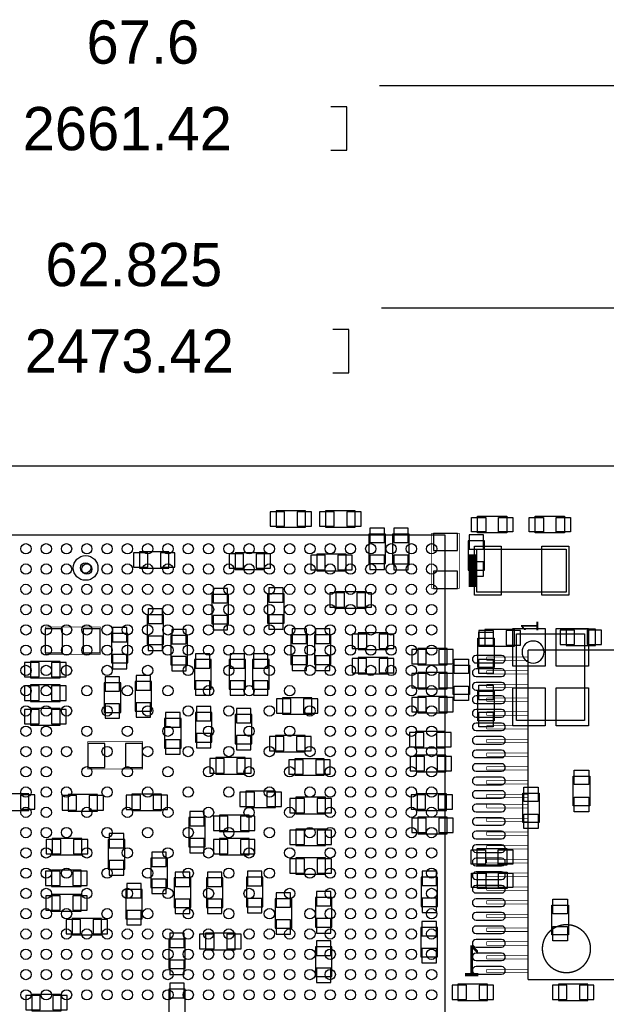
# Model space of a CAD drawing. Extents: x -8.5 to 88.7, y 0 to 55.1.
# Tile 6 of 8: x 27 to 48.7, y 18.7 to 55.1. Entities that reach past the tile are written whole.
import ezdxf
from ezdxf.enums import TextEntityAlignment as Align

# ---------------------------------------------------------------- set-up
doc = ezdxf.new("R2010")
doc.units = 0
for name, color, linetype in [('BG_DIMENSION', 2, 'CONTINUOUS'), ('BG_OUTLINE', 80, 'CONTINUOUS'), ('PG_ASSEMBLY_BOTTOM', 201, 'CONTINUOUS'), ('PG_ASSEMBLY_TOP', 151, 'CONTINUOUS'), ('PIN_BOTTOM', 211, 'CONTINUOUS'), ('PIN_TOP', 153, 'CONTINUOUS')]:
    doc.layers.add(name, color=color, linetype=linetype)

msp = doc.modelspace()

# ---------------------------------------------------------------- linework, layer by layer
at = {"layer": 'BG_DIMENSION'}
for points in [[(40.30345, 52.6796), (67.600068, 52.6796)], [(38.5064, 50.2793), (39.1033, 50.2793), (39.1033, 51.8795), (38.5064, 51.8795)], [(40.37965, 44.45), (65.212468, 44.45)], [(38.5826, 42.0497), (39.1795, 42.0497), (39.1795, 43.6499), (38.5826, 43.6499)]]:
    msp.add_lwpolyline(points, dxfattribs=at)
at = {"layer": 'BG_OUTLINE'}
msp.add_lwpolyline([(67.600068, 0), (25.299924, 0), (25.299924, 3.75412, 0.414116), (24.800052, 4.253992, 0.414221), (24.299926, 3.75412), (24.299926, 0), (0, 0), (0, 17.999964, 0.41415), (1.999996, 19.99996, 0.414214), (0, 21.999956), (0, 38.599872), (67.600068, 38.599872), (67.600068, 21.999956, 1.000034), (67.600068, 17.999964)], format="xyb", close=True, dxfattribs=at)
msp.add_lwpolyline([(67.600068, 0), (25.299924, 0), (25.299924, 3.75412, 0.414116), (24.800052, 4.253992, 0.414221), (24.299926, 3.75412), (24.299926, 0), (0, 0), (0, 17.999964, 0.41415), (1.999996, 19.99996, 0.414214), (0, 21.999956), (0, 38.599872), (67.600068, 38.599872), (67.600068, 21.999956, 1.000034), (67.600068, 17.999964)], format="xyb", close=True, dxfattribs=at)
at = {"layer": 'PG_ASSEMBLY_BOTTOM'}
for points in [[(36.4871, 36.331144), (37.5793, 36.331144), (37.5793, 36.940744), (36.4871, 36.940744), (36.4871, 36.331144)], [(39.4081, 36.940744), (38.3159, 36.940744), (38.3159, 36.331144), (39.4081, 36.331144), (39.4081, 36.940744)], [(40.526462, 34.985706), (40.526462, 36.077906), (39.916862, 36.077906), (39.916862, 34.985706), (40.526462, 34.985706)], [(41.405556, 34.983674), (41.405556, 36.075874), (40.795956, 36.075874), (40.795956, 34.983674), (41.405556, 34.983674)], [(44.196, 34.743644), (44.196, 35.835844), (43.5864, 35.835844), (43.5864, 34.743644), (44.196, 34.743644)], [(32.521144, 35.42284), (31.428944, 35.42284), (31.428944, 34.81324), (32.521144, 34.81324), (32.521144, 35.42284)], [(34.966656, 34.775648), (36.058856, 34.775648), (36.058856, 35.385248), (34.966656, 35.385248), (34.966656, 34.775648)], [(37.989256, 34.724848), (39.081456, 34.724848), (39.081456, 35.334448), (37.989256, 35.334448), (37.989256, 34.724848)], [(36.782756, 32.781748), (36.782756, 33.873948), (36.173156, 33.873948), (36.173156, 32.781748), (36.782756, 32.781748)], [(39.7891, 33.943544), (38.6969, 33.943544), (38.6969, 33.333944), (39.7891, 33.333944), (39.7891, 33.943544)], [(34.725356, 32.756348), (34.725356, 33.848548), (34.115756, 33.848548), (34.115756, 32.756348), (34.725356, 32.756348)], [(31.718504, 33.089088), (31.718504, 31.996888), (32.328104, 31.996888), (32.328104, 33.089088), (31.718504, 33.089088)], [(39.522654, 31.811976), (40.614854, 31.811976), (40.614854, 32.421576), (39.522654, 32.421576), (39.522654, 31.811976)], [(44.2087, 31.936944), (45.3009, 31.936944), (45.3009, 32.546544), (44.2087, 32.546544), (44.2087, 31.936944)], [(47.2059, 31.9532), (48.2981, 31.9532), (48.2981, 32.5628), (47.2059, 32.5628), (47.2059, 31.9532)], [(30.395418, 32.40659), (30.395418, 31.31439), (31.005018, 31.31439), (31.005018, 32.40659), (30.395418, 32.40659)], [(32.594296, 32.3342), (32.594296, 31.242), (33.203896, 31.242), (33.203896, 32.3342), (32.594296, 32.3342)], [(37.646356, 31.257748), (37.646356, 32.349948), (37.036756, 32.349948), (37.036756, 31.257748), (37.646356, 31.257748)], [(38.509956, 31.257748), (38.509956, 32.349948), (37.900356, 32.349948), (37.900356, 31.257748), (38.509956, 31.257748)], [(41.723564, 31.237936), (42.815764, 31.237936), (42.815764, 31.847536), (41.723564, 31.847536), (41.723564, 31.237936)], [(27.407362, 30.760924), (28.499562, 30.760924), (28.499562, 31.370524), (27.407362, 31.370524), (27.407362, 30.760924)], [(33.46958, 31.435548), (33.46958, 30.343348), (34.07918, 30.343348), (34.07918, 31.435548), (33.46958, 31.435548)], [(34.750756, 31.435548), (34.750756, 30.343348), (35.360356, 30.343348), (35.360356, 31.435548), (34.750756, 31.435548)], [(35.614356, 31.435548), (35.614356, 30.343348), (36.223956, 30.343348), (36.223956, 31.435548), (35.614356, 31.435548)], [(39.522146, 30.90799), (40.614346, 30.90799), (40.614346, 31.51759), (39.522146, 31.51759), (39.522146, 30.90799)], [(41.723056, 30.356048), (42.815256, 30.356048), (42.815256, 30.965648), (41.723056, 30.965648), (41.723056, 30.356048)], [(31.880556, 29.530548), (31.880556, 30.622748), (31.270956, 30.622748), (31.270956, 29.530548), (31.880556, 29.530548)], [(27.407362, 29.889958), (28.499562, 29.889958), (28.499562, 30.499558), (27.407362, 30.499558), (27.407362, 29.889958)], [(30.73908, 29.485336), (30.73908, 30.577536), (30.12948, 30.577536), (30.12948, 29.485336), (30.73908, 29.485336)], [(36.719256, 29.416248), (37.811456, 29.416248), (37.811456, 30.025848), (36.719256, 30.025848), (36.719256, 29.416248)], [(42.815256, 30.076648), (41.723056, 30.076648), (41.723056, 29.467048), (42.815256, 29.467048), (42.815256, 30.076648)], [(27.407362, 29.016706), (28.499562, 29.016706), (28.499562, 29.626306), (27.407362, 29.626306), (27.407362, 29.016706)], [(32.36341, 29.254196), (32.36341, 28.161996), (32.97301, 28.161996), (32.97301, 29.254196), (32.36341, 29.254196)], [(33.506156, 29.479748), (33.506156, 28.387548), (34.115756, 28.387548), (34.115756, 29.479748), (33.506156, 29.479748)], [(34.977832, 29.408374), (34.977832, 28.316174), (35.587432, 28.316174), (35.587432, 29.408374), (34.977832, 29.408374)], [(41.641522, 28.171394), (42.733722, 28.171394), (42.733722, 28.780994), (41.641522, 28.780994), (41.641522, 28.171394)], [(36.465256, 28.019248), (37.557456, 28.019248), (37.557456, 28.628848), (36.465256, 28.628848), (36.465256, 28.019248)], [(35.347656, 27.810968), (34.255456, 27.810968), (34.255456, 27.201368), (35.347656, 27.201368), (35.347656, 27.810968)], [(37.176456, 27.155648), (38.268656, 27.155648), (38.268656, 27.765248), (37.176456, 27.765248), (37.176456, 27.155648)], [(42.756582, 27.895804), (41.664382, 27.895804), (41.664382, 27.286204), (42.756582, 27.286204), (42.756582, 27.895804)], [(27.346656, 26.469848), (26.254456, 26.469848), (26.254456, 25.860248), (27.346656, 25.860248), (27.346656, 26.469848)], [(29.886656, 26.444448), (28.794456, 26.444448), (28.794456, 25.834848), (29.886656, 25.834848), (29.886656, 26.444448)], [(31.156656, 25.850088), (32.248856, 25.850088), (32.248856, 26.459688), (31.156656, 26.459688), (31.156656, 25.850088)], [(36.4617, 26.575766), (35.3695, 26.575766), (35.3695, 25.966166), (36.4617, 25.966166), (36.4617, 26.575766)], [(37.219382, 25.733248), (38.311582, 25.733248), (38.311582, 26.342848), (37.219382, 26.342848), (37.219382, 25.733248)], [(41.697656, 25.860248), (42.789856, 25.860248), (42.789856, 26.469848), (41.697656, 26.469848), (41.697656, 25.860248)], [(33.86455, 24.50465), (33.86455, 25.59685), (33.25495, 25.59685), (33.25495, 24.50465), (33.86455, 24.50465)], [(35.484562, 25.683718), (34.392362, 25.683718), (34.392362, 25.074118), (35.484562, 25.074118), (35.484562, 25.683718)], [(41.723056, 24.996648), (42.815256, 24.996648), (42.815256, 25.606248), (41.723056, 25.606248), (41.723056, 24.996648)], [(37.219382, 24.55799), (38.311582, 24.55799), (38.311582, 25.16759), (37.219382, 25.16759), (37.219382, 24.55799)], [(29.302456, 24.818848), (28.210256, 24.818848), (28.210256, 24.209248), (29.302456, 24.209248), (29.302456, 24.818848)], [(30.889956, 23.688548), (30.889956, 24.780748), (30.280356, 24.780748), (30.280356, 23.688548), (30.889956, 23.688548)], [(35.484562, 24.818848), (34.392362, 24.818848), (34.392362, 24.209248), (35.484562, 24.209248), (35.484562, 24.818848)], [(32.464756, 23.002748), (32.464756, 24.094948), (31.855156, 24.094948), (31.855156, 23.002748), (32.464756, 23.002748)], [(37.219636, 23.498048), (38.311836, 23.498048), (38.311836, 24.107648), (37.219636, 24.107648), (37.219636, 23.498048)], [(29.277056, 23.650448), (28.184856, 23.650448), (28.184856, 23.040848), (29.277056, 23.040848), (29.277056, 23.650448)], [(32.718756, 23.358348), (32.718756, 22.266148), (33.328356, 22.266148), (33.328356, 23.358348), (32.718756, 23.358348)], [(34.522156, 22.266148), (34.522156, 23.358348), (33.912556, 23.358348), (33.912556, 22.266148), (34.522156, 22.266148)], [(35.995356, 22.291548), (35.995356, 23.383748), (35.385756, 23.383748), (35.385756, 22.291548), (35.995356, 22.291548)], [(41.844468, 23.390606), (41.844468, 22.298406), (42.454068, 22.298406), (42.454068, 23.390606), (41.844468, 23.390606)], [(29.283406, 22.741636), (28.191206, 22.741636), (28.191206, 22.132036), (29.283406, 22.132036), (29.283406, 22.741636)], [(30.926278, 22.9362), (30.926278, 21.844), (31.535878, 21.844), (31.535878, 22.9362), (30.926278, 22.9362)], [(37.062156, 21.496274), (37.062156, 22.588474), (36.452556, 22.588474), (36.452556, 21.496274), (37.062156, 21.496274)], [(37.937694, 22.635972), (37.937694, 21.543772), (38.547294, 21.543772), (38.547294, 22.635972), (37.937694, 22.635972)], [(28.939744, 21.254466), (30.031944, 21.254466), (30.031944, 21.864066), (28.939744, 21.864066), (28.939744, 21.254466)], [(42.44975, 20.439888), (42.44975, 21.532088), (41.84015, 21.532088), (41.84015, 20.439888), (42.44975, 20.439888)], [(34.971736, 21.313648), (33.879536, 21.313648), (33.879536, 20.704048), (34.971736, 20.704048), (34.971736, 21.313648)], [(33.125156, 20.005548), (33.125156, 21.097748), (32.515556, 21.097748), (32.515556, 20.005548), (33.125156, 20.005548)], [(37.937948, 20.807172), (37.937948, 19.714972), (38.547548, 19.714972), (38.547548, 20.807172), (37.937948, 20.807172)], [(43.212004, 18.826226), (44.304204, 18.826226), (44.304204, 19.435826), (43.212004, 19.435826), (43.212004, 18.826226)], [(48.0187, 19.435826), (46.9265, 19.435826), (46.9265, 18.826226), (48.0187, 18.826226), (48.0187, 19.435826)], [(27.448256, 18.443448), (28.540456, 18.443448), (28.540456, 19.053048), (27.448256, 19.053048), (27.448256, 18.443448)], [(32.515556, 19.243548), (32.515556, 18.151348), (33.125156, 18.151348), (33.125156, 19.243548), (32.515556, 19.243548)]]:
    msp.add_lwpolyline(points, dxfattribs=at)
for points, const_width in [([(42.2402, 36.102544), (42.2402, 34.070544), (43.2562, 34.070544), (43.2562, 36.102544), (42.2402, 36.102544)], 0.0254), ([(29.98343, 32.644334), (27.95143, 32.644334), (27.95143, 31.628588), (29.98343, 31.628588), (29.98343, 32.644334)], 0.0254), ([(62.614556, 31.792418), (45.799756, 31.792418)], 0.0508), ([(45.799756, 31.792418), (45.799756, 19.600418)], 0.0508), ([(44.275756, 31.538418), (45.799756, 31.538418)], 0.0254), ([(44.275756, 31.411418), (44.275756, 31.538418)], 0.0254), ([(45.799756, 31.411418), (44.275756, 31.411418)], 0.0254), ([(44.275756, 31.030418), (45.799756, 31.030418)], 0.0254), ([(44.275756, 30.903418), (44.275756, 31.030418)], 0.0254), ([(45.799756, 30.903418), (44.275756, 30.903418)], 0.0254), ([(44.275756, 30.522418), (45.799756, 30.522418)], 0.0254), ([(44.275756, 30.395418), (44.275756, 30.522418)], 0.0254), ([(45.799756, 30.395418), (44.275756, 30.395418)], 0.0254), ([(44.275756, 30.014418), (45.799756, 30.014418)], 0.0254), ([(44.275756, 29.887418), (44.275756, 30.014418)], 0.0254), ([(45.799756, 29.887418), (44.275756, 29.887418)], 0.0254), ([(44.275756, 29.506418), (45.799756, 29.506418)], 0.0254), ([(44.275756, 29.379418), (44.275756, 29.506418)], 0.0254), ([(45.799756, 29.379418), (44.275756, 29.379418)], 0.0254), ([(44.275756, 28.998418), (45.799756, 28.998418)], 0.0254), ([(44.275756, 28.871418), (44.275756, 28.998418)], 0.0254), ([(45.799756, 28.871418), (44.275756, 28.871418)], 0.0254), ([(31.55061, 28.400248), (29.51861, 28.400248), (29.51861, 27.384248), (31.550356, 27.384248), (31.55061, 28.400248)], 0.0254), ([(44.275756, 28.490418), (45.799756, 28.490418)], 0.0254), ([(44.275756, 28.363418), (44.275756, 28.490418)], 0.0254), ([(45.799756, 28.363418), (44.275756, 28.363418)], 0.0254), ([(44.275756, 27.982418), (45.799756, 27.982418)], 0.0254), ([(44.275756, 27.855418), (44.275756, 27.982418)], 0.0254), ([(45.799756, 27.855418), (44.275756, 27.855418)], 0.0254), ([(44.275756, 27.474418), (45.799756, 27.474418)], 0.0254), ([(44.275756, 27.347418), (44.275756, 27.474418)], 0.0254), ([(45.799756, 27.347418), (44.275756, 27.347418)], 0.0254), ([(44.275756, 26.966418), (45.799756, 26.966418)], 0.0254), ([(44.275756, 26.839418), (44.275756, 26.966418)], 0.0254), ([(45.799756, 26.839418), (44.275756, 26.839418)], 0.0254), ([(44.275756, 26.458418), (45.799756, 26.458418)], 0.0254), ([(44.275756, 26.331418), (44.275756, 26.458418)], 0.0254), ([(45.799756, 26.331418), (44.275756, 26.331418)], 0.0254), ([(44.275756, 26.077418), (45.799756, 26.077418)], 0.0254), ([(44.275756, 25.950418), (44.275756, 26.077418)], 0.0254), ([(45.799756, 25.950418), (44.275756, 25.950418)], 0.0254), ([(44.275756, 25.569418), (45.799756, 25.569418)], 0.0254), ([(44.275756, 25.442418), (44.275756, 25.569418)], 0.0254), ([(45.799756, 25.442418), (44.275756, 25.442418)], 0.0254), ([(44.275756, 25.061418), (45.799756, 25.061418)], 0.0254), ([(44.275756, 24.934418), (44.275756, 25.061418)], 0.0254), ([(45.799756, 24.934418), (44.275756, 24.934418)], 0.0254), ([(44.275756, 24.553418), (45.799756, 24.553418)], 0.0254), ([(44.275756, 24.426418), (44.275756, 24.553418)], 0.0254), ([(45.799756, 24.426418), (44.275756, 24.426418)], 0.0254), ([(44.275756, 24.045418), (45.799756, 24.045418)], 0.0254), ([(44.275756, 23.918418), (44.275756, 24.045418)], 0.0254), ([(45.799756, 23.918418), (44.275756, 23.918418)], 0.0254), ([(44.275756, 23.537418), (45.799756, 23.537418)], 0.0254), ([(44.275756, 23.410418), (44.275756, 23.537418)], 0.0254), ([(45.799756, 23.410418), (44.275756, 23.410418)], 0.0254), ([(44.275756, 23.029418), (45.799756, 23.029418)], 0.0254), ([(44.275756, 22.902418), (44.275756, 23.029418)], 0.0254), ([(45.799756, 22.902418), (44.275756, 22.902418)], 0.0254), ([(44.275756, 22.521418), (45.799756, 22.521418)], 0.0254), ([(44.275756, 22.394418), (44.275756, 22.521418)], 0.0254), ([(45.799756, 22.394418), (44.275756, 22.394418)], 0.0254), ([(44.275756, 22.013418), (45.799756, 22.013418)], 0.0254), ([(44.275756, 21.886418), (44.275756, 22.013418)], 0.0254), ([(45.799756, 21.886418), (44.275756, 21.886418)], 0.0254), ([(44.275756, 21.505418), (45.799756, 21.505418)], 0.0254), ([(44.275756, 21.378418), (44.275756, 21.505418)], 0.0254), ([(45.799756, 21.378418), (44.275756, 21.378418)], 0.0254), ([(44.275756, 20.997418), (45.799756, 20.997418)], 0.0254), ([(44.275756, 20.870418), (44.275756, 20.997418)], 0.0254), ([(45.799756, 20.870418), (44.275756, 20.870418)], 0.0254), ([(44.275756, 20.489418), (45.799756, 20.489418)], 0.0254), ([(44.275756, 20.362418), (44.275756, 20.489418)], 0.0254), ([(45.799756, 20.362418), (44.275756, 20.362418)], 0.0254), ([(44.275756, 19.981418), (45.799756, 19.981418)], 0.0254), ([(44.275756, 19.854418), (44.275756, 19.981418)], 0.0254), ([(45.799756, 19.854418), (44.275756, 19.854418)], 0.0254), ([(45.799756, 19.600418), (62.614556, 19.600418)], 0.0508)]:
    msp.add_lwpolyline(points, dxfattribs=dict(at, const_width=const_width))
msp.add_lwpolyline([(29.442156, 34.369248, -1), (29.442156, 35.283648, -1), (29.442156, 34.369248), (29.416756, 34.369248)], format="xyb", dxfattribs=at)
at = {"layer": 'PG_ASSEMBLY_BOTTOM', "const_width": 0.0508}
msp.add_lwpolyline([(48.111156, 20.743418, 1), (46.333156, 20.743418, 1), (48.111156, 20.743418)], format="xyb", dxfattribs=at)
at = {"layer": 'PG_ASSEMBLY_TOP'}
for points in [[(45.0215, 36.127944), (43.9293, 36.127944), (43.9293, 36.737544), (45.0215, 36.737544), (45.0215, 36.127944)], [(46.0629, 36.737544), (47.1551, 36.737544), (47.1551, 36.127944), (46.0629, 36.127944), (46.0629, 36.737544)], [(42.737532, 36.036504), (23.737316, 36.036504), (23.737316, 17.036034), (42.737532, 17.036288), (42.737532, 36.036504)], [(43.945556, 31.1404), (43.945556, 32.2326), (44.555156, 32.2326), (44.555156, 31.1404), (43.945556, 31.1404)], [(47.895256, 32.388048), (47.895256, 29.187648), (45.380656, 29.187648), (45.380656, 32.388048), (47.895256, 32.388048)], [(43.640756, 31.232348), (43.640756, 30.140148), (43.031156, 30.140148), (43.031156, 31.232348), (43.640756, 31.232348)], [(44.555156, 30.267148), (44.555156, 29.174948), (43.945556, 29.174948), (43.945556, 30.267148), (44.555156, 30.267148)], [(47.4726, 26.031444), (47.4726, 27.123644), (48.0822, 27.123644), (48.0822, 26.031444), (47.4726, 26.031444)], [(45.610018, 25.407874), (45.610018, 26.500074), (46.219618, 26.500074), (46.219618, 25.407874), (45.610018, 25.407874)], [(45.013626, 23.834344), (43.921426, 23.834344), (43.921426, 24.443944), (45.013626, 24.443944), (45.013626, 23.834344)], [(45.025056, 22.964648), (43.932856, 22.964648), (43.932856, 23.574248), (45.025056, 23.574248), (45.025056, 22.964648)], [(46.6852, 21.256244), (46.6852, 22.348444), (47.2948, 22.348444), (47.2948, 21.256244), (46.6852, 21.256244)]]:
    msp.add_lwpolyline(points, dxfattribs=at)
at = {"layer": 'PG_ASSEMBLY_TOP', "const_width": 0.29972}
msp.add_lwpolyline([(43.760644, 35.326828), (43.760644, 34.128202)], dxfattribs=at)
at = {"layer": 'PG_ASSEMBLY_TOP'}
msp.add_lwpolyline([(43.910504, 33.927542), (43.910504, 35.527742), (47.212504, 35.527742), (47.212504, 33.927542)], close=True, dxfattribs=at)
msp.add_lwpolyline([(46.399704, 31.714948, 1), (45.580808, 31.714948, 1), (46.399704, 31.714948)], format="xyb", dxfattribs=at)
at = {"layer": 'PIN_BOTTOM'}
for points in [[(36.266374, 36.902644), (36.266374, 36.369244), (36.799774, 36.369244), (36.799774, 36.902644)], [(37.266626, 36.902644), (37.266626, 36.369244), (37.800026, 36.369244), (37.800026, 36.902644)], [(38.628574, 36.369244), (38.628574, 36.902644), (38.095174, 36.902644), (38.095174, 36.369244)], [(39.628826, 36.369244), (39.628826, 36.902644), (39.095426, 36.902644), (39.095426, 36.369244)], [(39.954962, 35.765232), (40.488362, 35.765232), (40.488362, 36.298632), (39.954962, 36.298632)], [(40.834056, 35.7632), (41.367456, 35.7632), (41.367456, 36.2966), (40.834056, 36.2966)], [(42.303446, 35.467544), (43.192446, 35.467544), (43.192446, 36.102544), (42.303446, 36.102544)], [(43.6245, 35.52317), (44.1579, 35.52317), (44.1579, 36.05657), (43.6245, 36.05657)], [(31.741618, 34.85134), (31.741618, 35.38474), (31.208218, 35.38474), (31.208218, 34.85134)], [(32.74187, 34.85134), (32.74187, 35.38474), (32.20847, 35.38474), (32.20847, 34.85134)], [(34.74593, 35.347148), (34.74593, 34.813748), (35.27933, 34.813748), (35.27933, 35.347148)], [(35.746182, 35.347148), (35.746182, 34.813748), (36.279582, 34.813748), (36.279582, 35.347148)], [(37.76853, 35.296348), (37.76853, 34.762948), (38.30193, 34.762948), (38.30193, 35.296348)], [(38.768782, 35.296348), (38.768782, 34.762948), (39.302182, 34.762948), (39.302182, 35.296348)], [(39.954962, 34.76498), (40.488362, 34.76498), (40.488362, 35.29838), (39.954962, 35.29838)], [(40.834056, 34.762948), (41.367456, 34.762948), (41.367456, 35.296348), (40.834056, 35.296348)], [(43.6245, 34.522918), (44.1579, 34.522918), (44.1579, 35.056318), (43.6245, 35.056318)], [(42.303446, 34.070544), (43.192446, 34.070544), (43.192446, 34.705544), (42.303446, 34.705544)], [(34.153856, 33.535874), (34.687256, 33.535874), (34.687256, 34.069274), (34.153856, 34.069274)], [(36.211256, 33.561274), (36.744656, 33.561274), (36.744656, 34.094674), (36.211256, 34.094674)], [(39.009574, 33.372044), (39.009574, 33.905444), (38.476174, 33.905444), (38.476174, 33.372044)], [(40.009826, 33.372044), (40.009826, 33.905444), (39.476426, 33.905444), (39.476426, 33.372044)], [(32.290004, 33.309814), (31.756604, 33.309814), (31.756604, 32.776414), (32.290004, 32.776414)], [(34.153856, 32.535622), (34.687256, 32.535622), (34.687256, 33.069022), (34.153856, 33.069022)], [(36.211256, 32.561022), (36.744656, 32.561022), (36.744656, 33.094422), (36.211256, 33.094422)], [(27.95143, 32.581088), (27.95143, 31.692088), (28.58643, 31.692088), (28.58643, 32.581088)], [(29.34843, 32.581088), (29.34843, 31.692088), (29.98343, 31.692088), (29.98343, 32.581088)], [(30.966918, 32.627316), (30.433518, 32.627316), (30.433518, 32.093916), (30.966918, 32.093916)], [(33.165796, 32.554926), (32.632396, 32.554926), (32.632396, 32.021526), (33.165796, 32.021526)], [(37.074856, 32.037274), (37.608256, 32.037274), (37.608256, 32.570674), (37.074856, 32.570674)], [(37.938456, 32.037274), (38.471856, 32.037274), (38.471856, 32.570674), (37.938456, 32.570674)], [(43.987974, 32.508444), (43.987974, 31.975044), (44.521374, 31.975044), (44.521374, 32.508444)], [(44.988226, 32.508444), (44.988226, 31.975044), (45.521626, 31.975044), (45.521626, 32.508444)], [(46.985174, 32.5247), (46.985174, 31.9913), (47.518574, 31.9913), (47.518574, 32.5247)], [(47.985426, 32.5247), (47.985426, 31.9913), (48.518826, 31.9913), (48.518826, 32.5247)], [(32.290004, 32.309562), (31.756604, 32.309562), (31.756604, 31.776162), (32.290004, 31.776162)], [(39.301928, 32.383476), (39.301928, 31.850076), (39.835328, 31.850076), (39.835328, 32.383476)], [(40.30218, 32.383476), (40.30218, 31.850076), (40.83558, 31.850076), (40.83558, 32.383476)], [(41.502838, 31.809436), (41.502838, 31.276036), (42.036238, 31.276036), (42.036238, 31.809436)], [(42.50309, 31.809436), (42.50309, 31.276036), (43.03649, 31.276036), (43.03649, 31.809436)], [(27.186636, 31.332424), (27.186636, 30.799024), (27.720036, 30.799024), (27.720036, 31.332424)], [(28.186888, 31.332424), (28.186888, 30.799024), (28.720288, 30.799024), (28.720288, 31.332424)], [(30.966918, 31.627064), (30.433518, 31.627064), (30.433518, 31.093664), (30.966918, 31.093664)], [(33.165796, 31.554674), (32.632396, 31.554674), (32.632396, 31.021274), (33.165796, 31.021274)], [(34.04108, 31.656274), (33.50768, 31.656274), (33.50768, 31.122874), (34.04108, 31.122874)], [(35.322256, 31.656274), (34.788856, 31.656274), (34.788856, 31.122874), (35.322256, 31.122874)], [(36.185856, 31.656274), (35.652456, 31.656274), (35.652456, 31.122874), (36.185856, 31.122874)], [(37.074856, 31.037022), (37.608256, 31.037022), (37.608256, 31.570422), (37.074856, 31.570422)], [(37.938456, 31.037022), (38.471856, 31.037022), (38.471856, 31.570422), (37.938456, 31.570422)], [(39.30142, 31.47949), (39.30142, 30.94609), (39.83482, 30.94609), (39.83482, 31.47949)], [(40.301672, 31.47949), (40.301672, 30.94609), (40.835072, 30.94609), (40.835072, 31.47949)], [(30.16758, 30.264862), (30.70098, 30.264862), (30.70098, 30.798262), (30.16758, 30.798262)], [(31.309056, 30.310074), (31.842456, 30.310074), (31.842456, 30.843474), (31.309056, 30.843474)], [(34.04108, 30.656022), (33.50768, 30.656022), (33.50768, 30.122622), (34.04108, 30.122622)], [(35.322256, 30.656022), (34.788856, 30.656022), (34.788856, 30.122622), (35.322256, 30.122622)], [(36.185856, 30.656022), (35.652456, 30.656022), (35.652456, 30.122622), (36.185856, 30.122622)], [(41.50233, 30.927548), (41.50233, 30.394148), (42.03573, 30.394148), (42.03573, 30.927548)], [(42.502582, 30.927548), (42.502582, 30.394148), (43.035982, 30.394148), (43.035982, 30.927548)], [(27.186636, 30.461458), (27.186636, 29.928058), (27.720036, 29.928058), (27.720036, 30.461458)], [(28.186888, 30.461458), (28.186888, 29.928058), (28.720288, 29.928058), (28.720288, 30.461458)], [(36.49853, 29.987748), (36.49853, 29.454348), (37.03193, 29.454348), (37.03193, 29.987748)], [(37.498782, 29.987748), (37.498782, 29.454348), (38.032182, 29.454348), (38.032182, 29.987748)], [(42.03573, 29.505148), (42.03573, 30.038548), (41.50233, 30.038548), (41.50233, 29.505148)], [(43.035982, 29.505148), (43.035982, 30.038548), (42.502582, 30.038548), (42.502582, 29.505148)], [(27.186636, 29.588206), (27.186636, 29.054806), (27.720036, 29.054806), (27.720036, 29.588206)], [(28.186888, 29.588206), (28.186888, 29.054806), (28.720288, 29.054806), (28.720288, 29.588206)], [(30.16758, 29.26461), (30.70098, 29.26461), (30.70098, 29.79801), (30.16758, 29.79801)], [(31.309056, 29.309822), (31.842456, 29.309822), (31.842456, 29.843222), (31.309056, 29.843222)], [(34.077656, 29.700474), (33.544256, 29.700474), (33.544256, 29.167074), (34.077656, 29.167074)], [(35.549332, 29.6291), (35.015932, 29.6291), (35.015932, 29.0957), (35.549332, 29.0957)], [(32.93491, 29.474922), (32.40151, 29.474922), (32.40151, 28.941522), (32.93491, 28.941522)], [(32.93491, 28.47467), (32.40151, 28.47467), (32.40151, 27.94127), (32.93491, 27.94127)], [(34.077656, 28.700222), (33.544256, 28.700222), (33.544256, 28.166822), (34.077656, 28.166822)], [(35.549332, 28.628848), (35.015932, 28.628848), (35.015932, 28.095448), (35.549332, 28.095448)], [(36.24453, 28.590748), (36.24453, 28.057348), (36.77793, 28.057348), (36.77793, 28.590748)], [(37.244782, 28.590748), (37.244782, 28.057348), (37.778182, 28.057348), (37.778182, 28.590748)], [(41.420796, 28.742894), (41.420796, 28.209494), (41.954196, 28.209494), (41.954196, 28.742894)], [(42.421048, 28.742894), (42.421048, 28.209494), (42.954448, 28.209494), (42.954448, 28.742894)], [(29.51861, 28.336494), (29.51861, 27.447494), (30.15361, 27.447494), (30.15361, 28.336494)], [(30.91561, 28.336494), (30.91561, 27.447494), (31.55061, 27.447494), (31.55061, 28.336494)], [(34.56813, 27.239468), (34.56813, 27.772868), (34.03473, 27.772868), (34.03473, 27.239468)], [(35.568382, 27.239468), (35.568382, 27.772868), (35.034982, 27.772868), (35.034982, 27.239468)], [(36.95573, 27.727148), (36.95573, 27.193748), (37.48913, 27.193748), (37.48913, 27.727148)], [(37.955982, 27.727148), (37.955982, 27.193748), (38.489382, 27.193748), (38.489382, 27.727148)], [(41.977056, 27.324304), (41.977056, 27.857704), (41.443656, 27.857704), (41.443656, 27.324304)], [(42.977308, 27.324304), (42.977308, 27.857704), (42.443908, 27.857704), (42.443908, 27.324304)], [(27.567382, 25.898348), (27.567382, 26.431748), (27.033982, 26.431748), (27.033982, 25.898348)], [(29.10713, 25.872948), (29.10713, 26.406348), (28.57373, 26.406348), (28.57373, 25.872948)], [(30.107382, 25.872948), (30.107382, 26.406348), (29.573982, 26.406348), (29.573982, 25.872948)], [(30.93593, 26.421588), (30.93593, 25.888188), (31.46933, 25.888188), (31.46933, 26.421588)], [(31.936182, 26.421588), (31.936182, 25.888188), (32.469582, 25.888188), (32.469582, 26.421588)], [(35.682174, 26.004266), (35.682174, 26.537666), (35.148774, 26.537666), (35.148774, 26.004266)], [(36.682426, 26.004266), (36.682426, 26.537666), (36.149026, 26.537666), (36.149026, 26.004266)], [(36.998656, 26.304748), (36.998656, 25.771348), (37.532056, 25.771348), (37.532056, 26.304748)], [(37.998908, 26.304748), (37.998908, 25.771348), (38.532308, 25.771348), (38.532308, 26.304748)], [(41.47693, 26.431748), (41.47693, 25.898348), (42.01033, 25.898348), (42.01033, 26.431748)], [(42.477182, 26.431748), (42.477182, 25.898348), (43.010582, 25.898348), (43.010582, 26.431748)], [(33.29305, 25.284176), (33.82645, 25.284176), (33.82645, 25.817576), (33.29305, 25.817576)], [(34.705036, 25.112218), (34.705036, 25.645618), (34.171636, 25.645618), (34.171636, 25.112218)], [(35.705288, 25.112218), (35.705288, 25.645618), (35.171888, 25.645618), (35.171888, 25.112218)], [(41.50233, 25.568148), (41.50233, 25.034748), (42.03573, 25.034748), (42.03573, 25.568148)], [(42.502582, 25.568148), (42.502582, 25.034748), (43.035982, 25.034748), (43.035982, 25.568148)], [(28.52293, 24.247348), (28.52293, 24.780748), (27.98953, 24.780748), (27.98953, 24.247348)], [(29.523182, 24.247348), (29.523182, 24.780748), (28.989782, 24.780748), (28.989782, 24.247348)], [(30.318456, 24.468074), (30.851856, 24.468074), (30.851856, 25.001474), (30.318456, 25.001474)], [(33.29305, 24.283924), (33.82645, 24.283924), (33.82645, 24.817324), (33.29305, 24.817324)], [(34.705036, 24.247348), (34.705036, 24.780748), (34.171636, 24.780748), (34.171636, 24.247348)], [(35.705288, 24.247348), (35.705288, 24.780748), (35.171888, 24.780748), (35.171888, 24.247348)], [(36.998656, 25.12949), (36.998656, 24.59609), (37.532056, 24.59609), (37.532056, 25.12949)], [(37.998908, 25.12949), (37.998908, 24.59609), (38.532308, 24.59609), (38.532308, 25.12949)], [(31.893256, 23.782274), (32.426656, 23.782274), (32.426656, 24.315674), (31.893256, 24.315674)], [(36.99891, 24.069548), (36.99891, 23.536148), (37.53231, 23.536148), (37.53231, 24.069548)], [(37.999162, 24.069548), (37.999162, 23.536148), (38.532562, 23.536148), (38.532562, 24.069548)], [(30.318456, 23.467822), (30.851856, 23.467822), (30.851856, 24.001222), (30.318456, 24.001222)], [(28.49753, 23.078948), (28.49753, 23.612348), (27.96413, 23.612348), (27.96413, 23.078948)], [(29.497782, 23.078948), (29.497782, 23.612348), (28.964382, 23.612348), (28.964382, 23.078948)], [(31.893256, 22.782022), (32.426656, 22.782022), (32.426656, 23.315422), (31.893256, 23.315422)], [(33.290256, 23.579074), (32.756856, 23.579074), (32.756856, 23.045674), (33.290256, 23.045674)], [(33.950656, 23.045674), (34.484056, 23.045674), (34.484056, 23.579074), (33.950656, 23.579074)], [(35.423856, 23.071074), (35.957256, 23.071074), (35.957256, 23.604474), (35.423856, 23.604474)], [(42.415968, 23.611332), (41.882568, 23.611332), (41.882568, 23.077932), (42.415968, 23.077932)], [(31.497778, 23.156926), (30.964378, 23.156926), (30.964378, 22.623526), (31.497778, 22.623526)], [(28.50388, 22.170136), (28.50388, 22.703536), (27.97048, 22.703536), (27.97048, 22.170136)], [(29.504132, 22.170136), (29.504132, 22.703536), (28.970732, 22.703536), (28.970732, 22.170136)], [(35.423856, 22.070822), (35.957256, 22.070822), (35.957256, 22.604222), (35.423856, 22.604222)], [(36.490656, 22.2758), (37.024056, 22.2758), (37.024056, 22.8092), (36.490656, 22.8092)], [(38.509194, 22.856698), (37.975794, 22.856698), (37.975794, 22.323298), (38.509194, 22.323298)], [(42.415968, 22.61108), (41.882568, 22.61108), (41.882568, 22.07768), (42.415968, 22.07768)], [(33.290256, 22.578822), (32.756856, 22.578822), (32.756856, 22.045422), (33.290256, 22.045422)], [(33.950656, 22.045422), (34.484056, 22.045422), (34.484056, 22.578822), (33.950656, 22.578822)], [(31.497778, 22.156674), (30.964378, 22.156674), (30.964378, 21.623274), (31.497778, 21.623274)], [(38.509194, 21.856446), (37.975794, 21.856446), (37.975794, 21.323046), (38.509194, 21.323046)], [(28.719018, 21.825966), (28.719018, 21.292566), (29.252418, 21.292566), (29.252418, 21.825966)], [(29.71927, 21.825966), (29.71927, 21.292566), (30.25267, 21.292566), (30.25267, 21.825966)], [(36.490656, 21.275548), (37.024056, 21.275548), (37.024056, 21.808948), (36.490656, 21.808948)], [(41.87825, 21.219414), (42.41165, 21.219414), (42.41165, 21.752814), (41.87825, 21.752814)], [(32.553656, 20.785074), (33.087056, 20.785074), (33.087056, 21.318474), (32.553656, 21.318474)], [(34.19221, 20.742148), (34.19221, 21.275548), (33.65881, 21.275548), (33.65881, 20.742148)], [(35.192462, 20.742148), (35.192462, 21.275548), (34.659062, 21.275548), (34.659062, 20.742148)], [(38.509448, 21.027898), (37.976048, 21.027898), (37.976048, 20.494498), (38.509448, 20.494498)], [(41.87825, 20.219162), (42.41165, 20.219162), (42.41165, 20.752562), (41.87825, 20.752562)], [(32.553656, 19.784822), (33.087056, 19.784822), (33.087056, 20.318222), (32.553656, 20.318222)], [(38.509448, 20.027646), (37.976048, 20.027646), (37.976048, 19.494246), (38.509448, 19.494246)], [(33.087056, 19.464274), (32.553656, 19.464274), (32.553656, 18.930874), (33.087056, 18.930874)], [(42.991278, 19.397726), (42.991278, 18.864326), (43.524678, 18.864326), (43.524678, 19.397726)], [(43.99153, 19.397726), (43.99153, 18.864326), (44.52493, 18.864326), (44.52493, 19.397726)], [(47.239174, 18.864326), (47.239174, 19.397726), (46.705774, 19.397726), (46.705774, 18.864326)], [(48.239426, 18.864326), (48.239426, 19.397726), (47.706026, 19.397726), (47.706026, 18.864326)], [(27.22753, 19.014948), (27.22753, 18.481548), (27.76093, 18.481548), (27.76093, 19.014948)], [(28.227782, 19.014948), (28.227782, 18.481548), (28.761182, 18.481548), (28.761182, 19.014948)]]:
    msp.add_lwpolyline(points, close=True, dxfattribs=at)
for points in [[(44.821856, 31.591758), (43.882056, 31.591758, 1), (43.882056, 31.312358), (44.821856, 31.312358, 1)], [(44.821856, 31.091378), (43.882056, 31.091378, 1), (43.882056, 30.811978), (44.821856, 30.811978, 1)], [(44.821856, 30.590998), (43.882056, 30.590998, 1), (43.882056, 30.311598), (44.821856, 30.311598, 1)], [(44.821856, 30.090618), (43.882056, 30.090618, 1), (43.882056, 29.811218), (44.821856, 29.811218, 1)], [(44.821856, 29.590238), (43.882056, 29.590238, 1), (43.882056, 29.310838), (44.821856, 29.310838, 1)], [(44.821856, 29.089858), (43.882056, 29.089858, 1), (43.882056, 28.810458), (44.821856, 28.810458, 1)], [(44.821856, 28.589478), (43.882056, 28.589478, 1), (43.882056, 28.310078), (44.821856, 28.310078, 1)], [(44.821856, 28.089098), (43.882056, 28.089098, 1), (43.882056, 27.809698), (44.821856, 27.809698, 1)], [(44.821856, 27.586178), (43.882056, 27.586178, 1), (43.882056, 27.306778), (44.821856, 27.306778, 1)], [(44.821856, 27.088338), (43.882056, 27.088338, 1), (43.882056, 26.808938), (44.821856, 26.808938, 1)], [(44.821856, 26.587958), (43.882056, 26.587958, 1), (43.882056, 26.308558), (44.821856, 26.308558, 1)], [(44.821856, 26.085038), (43.882056, 26.085038, 1), (43.882056, 25.805638), (44.821856, 25.805638, 1)], [(44.821856, 25.587198), (43.882056, 25.587198, 1), (43.882056, 25.307798), (44.821856, 25.307798, 1)], [(44.821856, 25.084278), (43.882056, 25.084278, 1), (43.882056, 24.804878), (44.821856, 24.804878, 1)], [(44.821856, 24.583898), (43.882056, 24.583898, 1), (43.882056, 24.304498), (44.821856, 24.304498, 1)], [(44.821856, 24.086058), (43.882056, 24.086058, 1), (43.882056, 23.806658), (44.821856, 23.806658, 1)], [(44.821856, 23.583138), (43.882056, 23.583138, 1), (43.882056, 23.303738), (44.821856, 23.303738, 1)], [(44.821856, 23.082758), (43.882056, 23.082758, 1), (43.882056, 22.803358), (44.821856, 22.803358, 1)], [(44.821856, 22.582378), (43.882056, 22.582378, 1), (43.882056, 22.302978), (44.821856, 22.302978, 1)], [(44.821856, 22.081998), (43.882056, 22.081998, 1), (43.882056, 21.802598), (44.821856, 21.802598, 1)], [(44.821856, 21.581618), (43.882056, 21.581618, 1), (43.882056, 21.302218), (44.821856, 21.302218, 1)], [(44.821856, 21.081238), (43.882056, 21.081238, 1), (43.882056, 20.801838), (44.821856, 20.801838, 1)], [(44.821856, 20.580858), (43.882056, 20.580858, 1), (43.882056, 20.301458), (44.821856, 20.301458, 1)], [(44.821856, 20.080478), (43.882056, 20.080478, 1), (43.882056, 19.801078), (44.821856, 19.801078, 1)]]:
    msp.add_lwpolyline(points, format="xyb", close=True, dxfattribs=at)
msp.add_circle((29.442156, 34.826448), 0.1905, dxfattribs=at)
at = {"layer": 'PIN_TOP'}
for points in [[(44.241974, 36.699444), (44.241974, 36.166044), (43.708574, 36.166044), (43.708574, 36.699444)], [(45.242226, 36.699444), (45.242226, 36.166044), (44.708826, 36.166044), (44.708826, 36.699444)], [(45.842174, 36.166044), (45.842174, 36.699444), (46.375574, 36.699444), (46.375574, 36.166044)], [(46.842426, 36.166044), (46.842426, 36.699444), (47.375826, 36.699444), (47.375826, 36.166044)], [(43.816524, 33.825688), (43.816524, 35.629088), (44.807124, 35.629088), (44.807124, 33.825688)], [(46.315884, 33.825688), (46.315884, 35.629088), (47.306484, 35.629088), (47.306484, 33.825688)], [(44.517056, 31.919926), (43.983656, 31.919926), (43.983656, 32.453326), (44.517056, 32.453326)], [(45.237908, 32.587946), (46.437804, 32.587946), (46.437804, 31.187898), (45.237908, 31.187898)], [(46.838108, 32.587946), (48.038004, 32.587946), (48.038004, 31.187898), (46.838108, 31.187898)], [(43.069256, 31.453074), (43.602656, 31.453074), (43.602656, 30.919674), (43.069256, 30.919674)], [(44.517056, 30.919674), (43.983656, 30.919674), (43.983656, 31.453074), (44.517056, 31.453074)], [(43.069256, 30.452822), (43.602656, 30.452822), (43.602656, 29.919422), (43.069256, 29.919422)], [(43.983656, 30.487874), (44.517056, 30.487874), (44.517056, 29.954474), (43.983656, 29.954474)], [(45.237908, 30.387798), (46.437804, 30.387798), (46.437804, 28.98775), (45.237908, 28.98775)], [(46.838108, 30.387798), (48.038004, 30.387798), (48.038004, 28.98775), (46.838108, 28.98775)], [(43.983656, 29.487622), (44.517056, 29.487622), (44.517056, 28.954222), (43.983656, 28.954222)], [(48.0441, 26.81097), (47.5107, 26.81097), (47.5107, 27.34437), (48.0441, 27.34437)], [(46.181518, 26.1874), (45.648118, 26.1874), (45.648118, 26.7208), (46.181518, 26.7208)], [(48.0441, 25.810718), (47.5107, 25.810718), (47.5107, 26.344118), (48.0441, 26.344118)], [(46.181518, 25.187148), (45.648118, 25.187148), (45.648118, 25.720548), (46.181518, 25.720548)], [(44.2341, 24.405844), (44.2341, 23.872444), (43.7007, 23.872444), (43.7007, 24.405844)], [(45.234352, 24.405844), (45.234352, 23.872444), (44.700952, 23.872444), (44.700952, 24.405844)], [(44.24553, 23.536148), (44.24553, 23.002748), (43.71213, 23.002748), (43.71213, 23.536148)], [(45.245782, 23.536148), (45.245782, 23.002748), (44.712382, 23.002748), (44.712382, 23.536148)], [(47.2567, 22.03577), (46.7233, 22.03577), (46.7233, 22.56917), (47.2567, 22.56917)], [(47.2567, 21.035518), (46.7233, 21.035518), (46.7233, 21.568918), (47.2567, 21.568918)]]:
    msp.add_lwpolyline(points, close=True, dxfattribs=at)
for centre in [(27.23769, 35.536378), (27.987752, 35.536378), (28.73756, 35.536378), (29.487622, 35.536378), (30.237684, 35.536378), (30.987746, 35.536378), (31.737554, 35.536378), (32.487616, 35.536378), (33.237678, 35.536378), (33.98774, 35.536378), (34.737802, 35.536378), (35.48761, 35.536378), (36.237672, 35.536378), (36.987734, 35.536378), (37.737796, 35.536378), (38.487604, 35.536378), (39.237666, 35.536378), (39.987728, 35.536378), (40.73779, 35.536378), (41.487598, 35.536378), (42.23766, 35.536378), (27.23769, 34.786316), (27.987752, 34.786316), (28.73756, 34.786316), (29.487622, 34.786316), (30.237684, 34.786316), (30.987746, 34.786316), (31.737554, 34.786316), (32.487616, 34.786316), (33.237678, 34.786316), (33.98774, 34.786316), (34.737802, 34.786316), (35.48761, 34.786316), (36.237672, 34.786316), (36.987734, 34.786316), (37.737796, 34.786316), (38.487604, 34.786316), (39.237666, 34.786316), (39.987728, 34.786316), (40.73779, 34.786316), (41.487598, 34.786316), (42.23766, 34.786316), (27.23769, 34.036508), (27.987752, 34.036508), (28.73756, 34.036508), (29.487622, 34.036508), (30.237684, 34.036508), (30.987746, 34.036508), (31.737554, 34.036508), (32.487616, 34.036508), (33.237678, 34.036508), (33.98774, 34.036508), (34.737802, 34.036508), (35.48761, 34.036508), (36.237672, 34.036508), (36.987734, 34.036508), (37.737796, 34.036508), (38.487604, 34.036508), (39.237666, 34.036508), (39.987728, 34.036508), (40.73779, 34.036508), (41.487598, 34.036508), (42.23766, 34.036508), (27.23769, 33.286446), (27.987752, 33.286446), (28.73756, 33.286446), (29.487622, 33.286446), (30.237684, 33.286446), (30.987746, 33.286446), (31.737554, 33.286446), (32.487616, 33.286446), (33.237678, 33.286446), (33.98774, 33.286446), (34.737802, 33.286446), (35.48761, 33.286446), (36.237672, 33.286446), (36.987734, 33.286446), (37.737796, 33.286446), (38.487604, 33.286446), (39.237666, 33.286446), (39.987728, 33.286446), (40.73779, 33.286446), (41.487598, 33.286446), (42.23766, 33.286446), (27.23769, 32.536384), (27.987752, 32.536384), (28.73756, 32.536384), (29.487622, 32.536384), (30.237684, 32.536384), (30.987746, 32.536384), (31.737554, 32.536384), (32.487616, 32.536384), (33.237678, 32.536384), (33.98774, 32.536384), (34.737802, 32.536384), (35.48761, 32.536384), (36.237672, 32.536384), (36.987734, 32.536384), (37.737796, 32.536384), (38.487604, 32.536384), (39.237666, 32.536384), (39.987728, 32.536384), (40.73779, 32.536384), (41.487598, 32.536384), (42.23766, 32.536384), (27.23769, 31.786322), (27.987752, 31.786322), (28.73756, 31.786322), (29.487622, 31.786322), (30.237684, 31.786322), (30.987746, 31.786322), (31.737554, 31.786322), (32.487616, 31.786322), (33.237678, 31.786322), (33.98774, 31.786322), (34.737802, 31.786322), (35.48761, 31.786322), (36.237672, 31.786322), (36.987734, 31.786322), (37.737796, 31.786322), (38.487604, 31.786322), (39.237666, 31.786322), (39.987728, 31.786322), (40.73779, 31.786322), (41.487598, 31.786322), (42.23766, 31.786322), (27.23769, 31.036514), (27.987752, 31.036514), (28.73756, 31.036514), (30.237684, 31.036514), (31.737554, 31.036514), (33.237678, 31.036514), (34.737802, 31.036514), (36.237672, 31.036514), (37.737796, 31.036514), (38.487604, 31.036514), (39.237666, 31.036514), (39.987728, 31.036514), (40.73779, 31.036514), (41.487598, 31.036514), (42.23766, 31.036514), (27.23769, 30.286452), (27.987752, 30.286452), (29.487622, 30.286452), (30.987746, 30.286452), (32.487616, 30.286452), (33.98774, 30.286452), (35.48761, 30.286452), (36.987734, 30.286452), (38.487604, 30.286452), (39.237666, 30.286452), (39.987728, 30.286452), (40.73779, 30.286452), (41.487598, 30.286452), (42.23766, 30.286452), (27.23769, 29.53639), (27.987752, 29.53639), (28.73756, 29.53639), (30.237684, 29.53639), (31.737554, 29.53639), (33.237678, 29.53639), (34.737802, 29.53639), (36.237672, 29.53639), (37.737796, 29.53639), (38.487604, 29.53639), (39.237666, 29.53639), (39.987728, 29.53639), (40.73779, 29.53639), (41.487598, 29.53639), (42.23766, 29.53639), (27.23769, 28.786328), (27.987752, 28.786328), (29.487622, 28.786328), (30.987746, 28.786328), (32.487616, 28.786328), (33.98774, 28.786328), (35.48761, 28.786328), (36.987734, 28.786328), (38.487604, 28.786328), (39.237666, 28.786328), (39.987728, 28.786328), (40.73779, 28.786328), (41.487598, 28.786328), (42.23766, 28.786328), (27.23769, 28.03652), (27.987752, 28.03652), (28.73756, 28.03652), (30.237684, 28.03652), (31.737554, 28.03652), (33.237678, 28.03652), (34.737802, 28.03652), (36.237672, 28.03652), (37.737796, 28.03652), (38.487604, 28.03652), (39.237666, 28.03652), (39.987728, 28.03652), (40.73779, 28.03652), (41.487598, 28.03652), (42.23766, 28.03652), (27.23769, 27.286458), (27.987752, 27.286458), (29.487622, 27.286458), (30.987746, 27.286458), (32.487616, 27.286458), (33.98774, 27.286458), (35.48761, 27.286458), (36.987734, 27.286458), (38.487604, 27.286458), (39.237666, 27.286458), (39.987728, 27.286458), (40.73779, 27.286458), (41.487598, 27.286458), (42.23766, 27.286458), (27.23769, 26.536396), (27.987752, 26.536396), (28.73756, 26.536396), (30.237684, 26.536396), (31.737554, 26.536396), (33.237678, 26.536396), (34.737802, 26.536396), (36.237672, 26.536396), (37.737796, 26.536396), (38.487604, 26.536396), (39.237666, 26.536396), (39.987728, 26.536396), (40.73779, 26.536396), (41.487598, 26.536396), (42.23766, 26.536396), (27.23769, 25.786334), (27.987752, 25.786334), (29.487622, 25.786334), (30.987746, 25.786334), (32.487616, 25.786334), (33.98774, 25.786334), (35.48761, 25.786334), (36.987734, 25.786334), (38.487604, 25.786334), (39.237666, 25.786334), (39.987728, 25.786334), (40.73779, 25.786334), (41.487598, 25.786334), (42.23766, 25.786334), (27.23769, 25.036272), (27.987752, 25.036272), (28.73756, 25.036272), (30.237684, 25.036272), (31.737554, 25.036272), (33.237678, 25.036272), (34.737802, 25.036272), (36.237672, 25.036272), (37.737796, 25.036272), (38.487604, 25.036272), (39.237666, 25.036272), (39.987728, 25.036272), (40.73779, 25.036272), (41.487598, 25.036272), (42.23766, 25.036272), (27.23769, 24.286464), (27.987752, 24.286464), (29.487622, 24.286464), (30.987746, 24.286464), (32.487616, 24.286464), (33.98774, 24.286464), (35.48761, 24.286464), (36.987734, 24.286464), (38.487604, 24.286464), (39.237666, 24.286464), (39.987728, 24.286464), (40.73779, 24.286464), (41.487598, 24.286464), (42.23766, 24.286464), (27.23769, 23.536402), (27.987752, 23.536402), (28.73756, 23.536402), (30.237684, 23.536402), (31.737554, 23.536402), (33.237678, 23.536402), (34.737802, 23.536402), (36.237672, 23.536402), (37.737796, 23.536402), (38.487604, 23.536402), (39.237666, 23.536402), (39.987728, 23.536402), (40.73779, 23.536402), (41.487598, 23.536402), (42.23766, 23.536402), (27.23769, 22.78634), (27.987752, 22.78634), (29.487622, 22.78634), (30.987746, 22.78634), (32.487616, 22.78634), (33.98774, 22.78634), (35.48761, 22.78634), (36.987734, 22.78634), (38.487604, 22.78634), (39.237666, 22.78634), (39.987728, 22.78634), (40.73779, 22.78634), (41.487598, 22.78634), (42.23766, 22.78634), (27.23769, 22.036278), (27.987752, 22.036278), (28.73756, 22.036278), (30.237684, 22.036278), (31.737554, 22.036278), (33.237678, 22.036278), (34.737802, 22.036278), (36.237672, 22.036278), (37.737796, 22.036278), (38.487604, 22.036278), (39.237666, 22.036278), (39.987728, 22.036278), (40.73779, 22.036278), (41.487598, 22.036278), (42.23766, 22.036278), (27.23769, 21.28647), (27.987752, 21.28647), (28.73756, 21.28647), (29.487622, 21.28647), (30.237684, 21.28647), (30.987746, 21.28647), (31.737554, 21.28647), (32.487616, 21.28647), (33.237678, 21.28647), (33.98774, 21.28647), (34.737802, 21.28647), (35.48761, 21.28647), (36.237672, 21.28647), (36.987734, 21.28647), (37.737796, 21.28647), (38.487604, 21.28647), (39.237666, 21.28647), (39.987728, 21.28647), (40.73779, 21.28647), (41.487598, 21.28647), (42.23766, 21.28647), (27.23769, 20.536408), (27.987752, 20.536408), (28.73756, 20.536408), (29.487622, 20.536408), (30.237684, 20.536408), (30.987746, 20.536408), (31.737554, 20.536408), (32.487616, 20.536408), (33.237678, 20.536408), (33.98774, 20.536408), (34.737802, 20.536408), (35.48761, 20.536408), (36.237672, 20.536408), (36.987734, 20.536408), (37.737796, 20.536408), (38.487604, 20.536408), (39.237666, 20.536408), (39.987728, 20.536408), (40.73779, 20.536408), (41.487598, 20.536408), (42.23766, 20.536408), (27.23769, 19.786346), (27.987752, 19.786346), (28.73756, 19.786346), (29.487622, 19.786346), (30.237684, 19.786346), (30.987746, 19.786346), (31.737554, 19.786346), (32.487616, 19.786346), (33.237678, 19.786346), (33.98774, 19.786346), (34.737802, 19.786346), (35.48761, 19.786346), (36.237672, 19.786346), (36.987734, 19.786346), (37.737796, 19.786346), (38.487604, 19.786346), (39.237666, 19.786346), (39.987728, 19.786346), (40.73779, 19.786346), (41.487598, 19.786346), (42.23766, 19.786346), (27.23769, 19.036284), (27.987752, 19.036284), (28.73756, 19.036284), (29.487622, 19.036284), (30.237684, 19.036284), (30.987746, 19.036284), (31.737554, 19.036284), (32.487616, 19.036284), (33.237678, 19.036284), (33.98774, 19.036284), (34.737802, 19.036284), (35.48761, 19.036284), (36.237672, 19.036284), (36.987734, 19.036284), (37.737796, 19.036284), (38.487604, 19.036284), (39.237666, 19.036284), (39.987728, 19.036284), (40.73779, 19.036284), (41.487598, 19.036284), (42.23766, 19.036284)]:
    msp.add_circle(centre, 0.1905, dxfattribs=at)

# ---------------------------------------------------------------- texts
at = {"layer": 'BG_DIMENSION'}
for s, p in [('67.6', (29.4767, 53.4797)), ('2661.42', (27.1145, 50.2793)), ('62.825', (27.9527, 45.2501)), ('2473.42', (27.1907, 42.0497))]:
    msp.add_text(s, height=1.6002, dxfattribs=at).set_placement(p)
at = {"layer": 'PG_ASSEMBLY_BOTTOM', "text_generation_flag": 2, "width": 0.748889}
msp.add_text('1', height=1.143, dxfattribs=at).set_placement((43.7388, 19.7231), align=Align.CENTER)
at = {"layer": 'PG_ASSEMBLY_TOP', "width": 0.88}
msp.add_text('1', height=0.635, rotation=90, dxfattribs=at).set_placement((46.180756, 32.464248))

doc.saveas('drawing.dxf')
